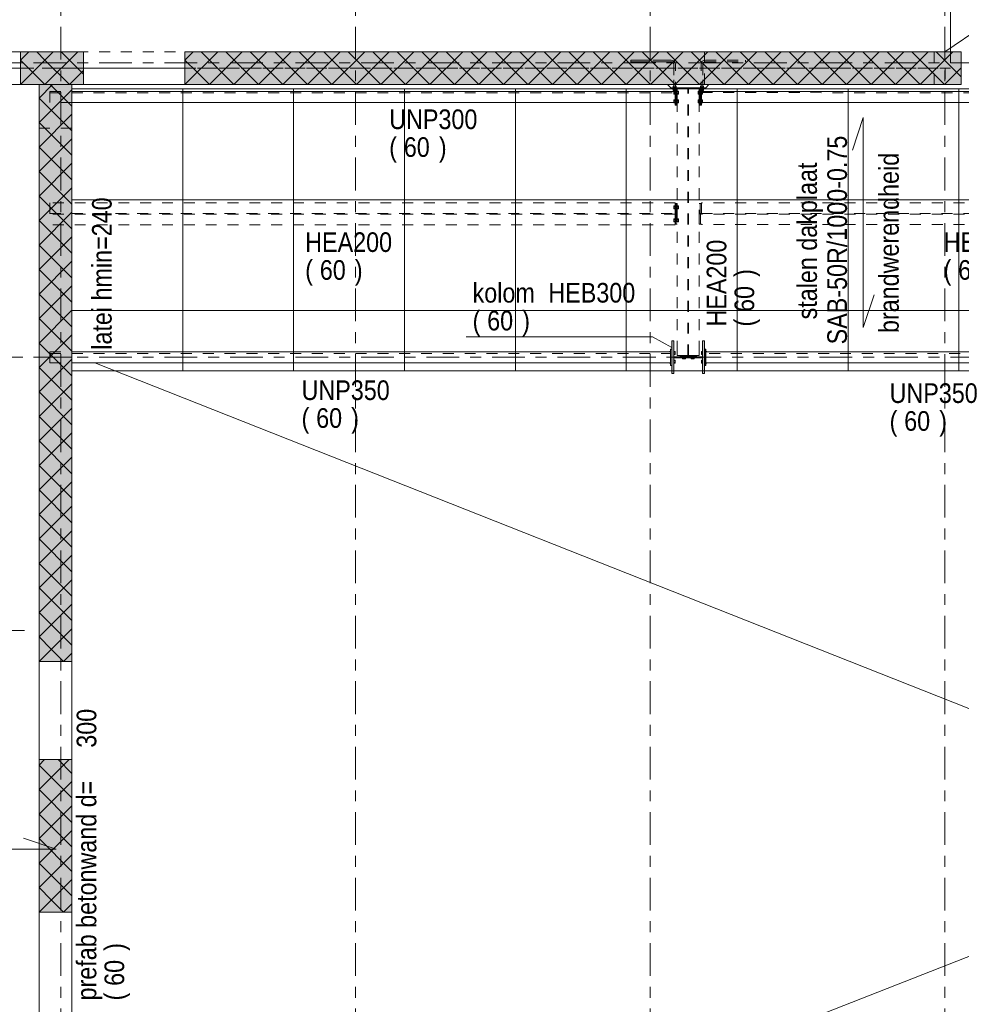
# Model space of a CAD drawing. Header units: millimetres. Extents: x -914 to -73, y -1403 to -809.
# Tile 47 of 79: x -774 to -688, y -1028 to -937. Entities that reach past the tile are written whole.
import ezdxf

# ---------------------------------------------------------------- set-up
doc = ezdxf.new("R2010")
doc.units = ezdxf.units.MM
for name, pattern in [('XKITLINE00', [0]), ('XKITLINE01', [4, 1, -1, 1, -1]), ('XKITLINE02', [4, 2, -2]), ('XKITLINE03', [6, 3, -1, 1, -1])]:
    doc.linetypes.add(name, pattern=pattern)
for name, color, linetype, lineweight in [('Bout', 3, 'Continuous', 0), ('Grafisch object', 3, 'Continuous', 0), ('Onderdeel', 2, 'Continuous', 0), ('Onderdeel label', 2, 'Continuous', 0), ('Stramien', 4, 'Continuous', 0), ('Tekst', 7, 'Continuous', 0)]:
    doc.layers.add(name, color=color, linetype=linetype, lineweight=lineweight)
doc.styles.add('ARIAL', font='arial.ttf')

msp = doc.modelspace()

# ---------------------------------------------------------------- hatches: boundary and pattern name
at = {"layer": 'Onderdeel'}
for points in [[(-768.248, -943.318), (-774.018, -943.318), (-774.018, -940.318), (-768.248, -940.318)], [(-687.82, -943.316), (-758.948, -943.318), (-758.948, -940.318), (-687.82, -940.316)], [(-769.314, -996.192), (-772.314, -996.192), (-772.314, -943.313), (-769.314, -943.313)], [(-714.147, -969.814), (-714.337, -969.814), (-714.337, -966.814), (-714.147, -966.814), (-714.147, -968.259), (-711.527, -968.259), (-711.527, -966.814), (-711.337, -966.814), (-711.337, -969.814), (-711.527, -969.814), (-711.527, -968.369), (-714.147, -968.369)], [(-769.314, -1019.168), (-772.314, -1019.168), (-772.314, -1005.192), (-769.314, -1005.192)]]:
    msp.add_hatch(color=256, dxfattribs=at).paths.add_polyline_path(points, flags=17)

# ---------------------------------------------------------------- linework, layer by layer
at = {"layer": 'Bout', "linetype": 'XKITLINE02', "lineweight": 0}
for p, q in [((-714.046, -943.926), (-714.146, -943.926)), ((-714.146, -944.203), (-714.146, -943.926)), ((-714.146, -943.995), (-714.046, -943.995)), ((-714.046, -944.203), (-714.046, -943.926)), ((-714.046, -943.975), (-713.946, -943.975)), ((-714.046, -943.985), (-713.946, -943.985)), ((-713.946, -944.155), (-713.946, -943.975)), ((-713.936, -943.975), (-713.836, -943.975)), ((-713.936, -944.155), (-713.936, -943.975)), ((-713.936, -943.985), (-713.836, -943.985)), ((-713.736, -943.926), (-713.836, -943.926)), ((-713.836, -944.203), (-713.836, -943.926)), ((-713.836, -943.995), (-713.736, -943.995)), ((-713.736, -944.203), (-713.736, -943.926)), ((-711.936, -943.92), (-711.936, -944.197)), ((-711.936, -943.92), (-711.836, -943.92)), ((-711.936, -943.989), (-711.836, -943.989)), ((-711.836, -944.197), (-711.836, -943.92)), ((-711.836, -943.969), (-711.736, -943.969)), ((-711.836, -943.979), (-711.736, -943.979)), ((-711.736, -944.149), (-711.736, -943.969)), ((-711.726, -943.969), (-711.626, -943.969)), ((-711.726, -944.149), (-711.726, -943.969)), ((-711.726, -943.979), (-711.626, -943.979)), ((-711.626, -943.92), (-711.626, -944.197)), ((-711.626, -943.92), (-711.526, -943.92)), ((-711.626, -943.989), (-711.526, -943.989)), ((-711.526, -944.197), (-711.526, -943.92)), ((-714.146, -944.134), (-714.046, -944.134)), ((-714.146, -944.203), (-714.046, -944.203)), ((-714.046, -944.726), (-714.146, -944.726)), ((-714.146, -945.003), (-714.146, -944.726)), ((-714.146, -944.795), (-714.046, -944.795)), ((-714.046, -944.145), (-713.946, -944.145)), ((-714.046, -944.155), (-713.946, -944.155)), ((-714.046, -945.003), (-714.046, -944.726)), ((-714.046, -944.775), (-713.946, -944.775)), ((-714.046, -944.785), (-713.946, -944.785)), ((-713.946, -944.955), (-713.946, -944.775)), ((-713.936, -944.145), (-713.836, -944.145)), ((-713.936, -944.155), (-713.836, -944.155)), ((-713.936, -944.775), (-713.836, -944.775)), ((-713.936, -944.955), (-713.936, -944.775)), ((-713.936, -944.785), (-713.836, -944.785)), ((-713.836, -944.134), (-713.736, -944.134)), ((-713.836, -944.203), (-713.736, -944.203)), ((-713.736, -944.726), (-713.836, -944.726)), ((-713.836, -945.003), (-713.836, -944.726)), ((-713.836, -944.795), (-713.736, -944.795)), ((-713.736, -945.003), (-713.736, -944.726)), ((-711.936, -944.128), (-711.836, -944.128)), ((-711.936, -944.197), (-711.836, -944.197)), ((-711.936, -944.72), (-711.936, -944.997)), ((-711.936, -944.72), (-711.836, -944.72)), ((-711.936, -944.789), (-711.836, -944.789)), ((-711.836, -944.139), (-711.736, -944.139)), ((-711.836, -944.149), (-711.736, -944.149)), ((-711.836, -944.997), (-711.836, -944.72)), ((-711.836, -944.769), (-711.736, -944.769)), ((-711.836, -944.779), (-711.736, -944.779)), ((-711.736, -944.949), (-711.736, -944.769)), ((-711.726, -944.139), (-711.626, -944.139)), ((-711.726, -944.149), (-711.626, -944.149)), ((-711.726, -944.769), (-711.626, -944.769)), ((-711.726, -944.949), (-711.726, -944.769)), ((-711.726, -944.779), (-711.626, -944.779)), ((-711.626, -944.128), (-711.526, -944.128)), ((-711.626, -944.197), (-711.526, -944.197)), ((-711.626, -944.72), (-711.626, -944.997)), ((-711.626, -944.72), (-711.526, -944.72)), ((-711.626, -944.789), (-711.526, -944.789)), ((-711.526, -944.997), (-711.526, -944.72)), ((-714.146, -944.934), (-714.046, -944.934)), ((-714.146, -945.003), (-714.046, -945.003)), ((-714.046, -944.945), (-713.946, -944.945)), ((-714.046, -944.955), (-713.946, -944.955)), ((-713.936, -944.945), (-713.836, -944.945)), ((-713.936, -944.955), (-713.836, -944.955)), ((-713.836, -944.934), (-713.736, -944.934)), ((-713.836, -945.003), (-713.736, -945.003)), ((-711.936, -944.928), (-711.836, -944.928)), ((-711.936, -944.997), (-711.836, -944.997)), ((-711.836, -944.939), (-711.736, -944.939)), ((-711.836, -944.949), (-711.736, -944.949)), ((-711.726, -944.939), (-711.626, -944.939)), ((-711.726, -944.949), (-711.626, -944.949)), ((-711.626, -944.928), (-711.526, -944.928)), ((-711.626, -944.997), (-711.526, -944.997)), ((-714.046, -954.422), (-714.146, -954.422)), ((-714.146, -954.7), (-714.146, -954.422)), ((-714.146, -954.492), (-714.046, -954.492)), ((-714.146, -954.63), (-714.046, -954.63)), ((-714.146, -954.7), (-714.046, -954.7)), ((-714.046, -954.7), (-714.046, -954.422)), ((-714.046, -954.471), (-713.946, -954.471)), ((-714.046, -954.481), (-713.836, -954.481)), ((-714.046, -954.641), (-713.836, -954.641)), ((-714.046, -954.651), (-713.946, -954.651)), ((-713.946, -954.651), (-713.946, -954.471)), ((-713.936, -954.471), (-713.836, -954.471)), ((-713.936, -954.651), (-713.936, -954.471)), ((-713.936, -954.651), (-713.836, -954.651)), ((-713.736, -954.422), (-713.836, -954.422)), ((-713.836, -954.7), (-713.836, -954.422)), ((-713.836, -954.492), (-713.736, -954.492)), ((-713.836, -954.63), (-713.736, -954.63)), ((-713.836, -954.7), (-713.736, -954.7)), ((-713.736, -954.7), (-713.736, -954.422)), ((-714.046, -955.622), (-714.146, -955.622)), ((-714.146, -955.9), (-714.146, -955.622)), ((-714.146, -955.692), (-714.046, -955.692)), ((-714.046, -955.9), (-714.046, -955.622)), ((-714.046, -955.671), (-713.946, -955.671)), ((-714.046, -955.681), (-713.836, -955.681)), ((-713.946, -955.851), (-713.946, -955.671)), ((-713.936, -955.671), (-713.836, -955.671)), ((-713.936, -955.671), (-713.936, -955.851)), ((-713.736, -955.622), (-713.836, -955.622)), ((-713.836, -955.9), (-713.836, -955.622)), ((-713.836, -955.692), (-713.736, -955.692)), ((-713.736, -955.9), (-713.736, -955.622)), ((-714.146, -955.83), (-714.046, -955.83)), ((-714.146, -955.9), (-714.046, -955.9)), ((-714.046, -955.841), (-713.836, -955.841)), ((-714.046, -955.851), (-713.946, -955.851)), ((-713.936, -955.851), (-713.836, -955.851)), ((-713.836, -955.83), (-713.736, -955.83)), ((-713.836, -955.9), (-713.736, -955.9))]:
    msp.add_line(p, q, dxfattribs=at)
at = {"layer": 'Bout', "linetype": 'XKITLINE00', "lineweight": 0}
for p, q in [((-713.946, -943.985), (-713.936, -943.985)), ((-711.736, -943.979), (-711.726, -943.979)), ((-713.946, -944.145), (-713.936, -944.145)), ((-713.946, -944.785), (-713.936, -944.785)), ((-711.736, -944.139), (-711.726, -944.139)), ((-711.736, -944.779), (-711.726, -944.779)), ((-713.946, -944.945), (-713.936, -944.945)), ((-711.736, -944.939), (-711.726, -944.939)), ((-711.526, -944.961), (-711.526, -944.959)), ((-714.547, -967.816), (-714.547, -967.778)), ((-714.547, -967.778), (-714.447, -967.778)), ((-714.347, -967.836), (-714.337, -967.836)), ((-714.347, -967.996), (-714.337, -967.996)), ((-714.147, -967.778), (-714.047, -967.778)), ((-714.147, -967.847), (-714.047, -967.847)), ((-714.147, -967.985), (-714.047, -967.985)), ((-714.147, -968.055), (-714.047, -968.055)), ((-714.047, -967.778), (-714.047, -968.055)), ((-713.375, -968.469), (-713.375, -968.369)), ((-713.316, -968.259), (-713.316, -968.249)), ((-713.305, -968.469), (-713.305, -968.369)), ((-713.167, -968.469), (-713.167, -968.369)), ((-713.156, -968.259), (-713.156, -968.249)), ((-713.097, -968.369), (-713.097, -968.469)), ((-712.575, -968.469), (-712.575, -968.369)), ((-712.516, -968.259), (-712.516, -968.249)), ((-712.505, -968.469), (-712.505, -968.369)), ((-712.367, -968.469), (-712.367, -968.369)), ((-712.356, -968.259), (-712.356, -968.249)), ((-712.297, -968.369), (-712.297, -968.469)), ((-711.627, -967.775), (-711.527, -967.775)), ((-711.627, -968.052), (-711.627, -967.775)), ((-711.627, -967.844), (-711.527, -967.844)), ((-711.627, -967.983), (-711.527, -967.983)), ((-711.527, -968.052), (-711.627, -968.052)), ((-711.337, -967.834), (-711.327, -967.834)), ((-711.337, -967.994), (-711.327, -967.994)), ((-711.127, -967.775), (-711.227, -967.775)), ((-711.127, -967.814), (-711.127, -967.775)), ((-714.547, -968.816), (-714.547, -968.855)), ((-714.547, -968.855), (-714.447, -968.855)), ((-714.347, -968.636), (-714.337, -968.636)), ((-714.347, -968.796), (-714.337, -968.796)), ((-714.147, -968.578), (-714.047, -968.578)), ((-714.147, -968.647), (-714.047, -968.647)), ((-714.147, -968.785), (-714.047, -968.785)), ((-714.147, -968.855), (-714.047, -968.855)), ((-714.047, -968.578), (-714.047, -968.855)), ((-713.097, -968.469), (-713.375, -968.469)), ((-712.297, -968.469), (-712.575, -968.469)), ((-711.627, -968.575), (-711.527, -968.575)), ((-711.627, -968.852), (-711.627, -968.575)), ((-711.627, -968.644), (-711.527, -968.644)), ((-711.627, -968.783), (-711.527, -968.783)), ((-711.527, -968.852), (-711.627, -968.852)), ((-711.337, -968.634), (-711.327, -968.634)), ((-711.337, -968.794), (-711.327, -968.794)), ((-711.127, -968.852), (-711.227, -968.852)), ((-711.127, -968.814), (-711.127, -968.852))]:
    msp.add_line(p, q, dxfattribs=at)
at = {"layer": 'Grafisch object', "linetype": 'XKITLINE00', "lineweight": 0}
for p, q in [((-656.869, -918.314), (-689.315, -940.311)), ((-769.314, -1055.514), (-483.816, -943.316)), ((-769.314, -943.716), (-611.814, -943.717)), ((-769.314, -969.565), (-769.314, -943.716)), ((-769.314, -969.565), (-769.314, -943.719)), ((-759.154, -969.565), (-759.154, -943.716)), ((-748.994, -969.565), (-748.994, -943.716)), ((-738.834, -969.565), (-738.834, -943.716)), ((-728.674, -969.565), (-728.674, -943.716)), ((-718.514, -969.565), (-718.514, -943.716)), ((-708.354, -969.565), (-708.354, -943.716)), ((-698.194, -969.565), (-698.194, -943.716)), ((-688.034, -969.565), (-688.034, -943.716)), ((-769.314, -953.876), (-769.314, -953.876)), ((-769.314, -953.876), (-669.314, -953.876)), ((-769.314, -964.036), (-769.314, -964.036)), ((-769.314, -964.036), (-669.314, -964.036)), ((-767.192, -968.816), (-483.816, -1081.014)), ((-611.814, -969.566), (-769.314, -969.565))]:
    msp.add_line(p, q, dxfattribs=at)
at = {"layer": 'Onderdeel', "linetype": 'XKITLINE00', "lineweight": 0}
for p, q in [((-688.798, -940.316), (-688.798, -918.314)), ((-774.018, -943.318), (-771.018, -940.318)), ((-774.018, -941.073), (-773.263, -940.318)), ((-774.018, -940.318), (-768.248, -940.318)), ((-774.018, -943.318), (-774.018, -940.318)), ((-771.773, -941.073), (-772.528, -940.318)), ((-771.773, -943.318), (-768.773, -940.318)), ((-768.248, -942.353), (-770.283, -940.318)), ((-768.248, -940.318), (-768.248, -943.318)), ((-687.82, -940.316), (-758.948, -940.318)), ((-758.948, -943.318), (-755.948, -940.318)), ((-758.948, -941.073), (-758.193, -940.318)), ((-758.948, -943.318), (-758.948, -940.318)), ((-756.703, -941.073), (-757.458, -940.318)), ((-756.703, -943.318), (-753.703, -940.318)), ((-752.213, -943.318), (-755.213, -940.318)), ((-754.458, -943.318), (-751.458, -940.318)), ((-749.968, -943.318), (-752.968, -940.318)), ((-752.213, -943.318), (-749.213, -940.318)), ((-747.723, -943.318), (-750.723, -940.318)), ((-749.968, -943.318), (-746.968, -940.318)), ((-745.478, -943.318), (-748.478, -940.318)), ((-747.723, -943.318), (-744.723, -940.318)), ((-743.233, -943.318), (-746.233, -940.318)), ((-745.478, -943.318), (-742.478, -940.318)), ((-740.988, -943.317), (-743.988, -940.318)), ((-743.233, -943.318), (-740.232, -940.317)), ((-738.743, -943.317), (-741.743, -940.318)), ((-740.987, -943.317), (-737.987, -940.317)), ((-736.498, -943.317), (-739.498, -940.317)), ((-738.742, -943.317), (-735.742, -940.317)), ((-734.253, -943.317), (-737.253, -940.317)), ((-736.497, -943.317), (-733.497, -940.317)), ((-732.008, -943.317), (-735.008, -940.317)), ((-734.252, -943.317), (-731.252, -940.317)), ((-729.763, -943.317), (-732.763, -940.317)), ((-732.007, -943.317), (-729.007, -940.317)), ((-727.518, -943.317), (-730.518, -940.317)), ((-729.762, -943.317), (-726.762, -940.317)), ((-725.273, -943.317), (-728.273, -940.317)), ((-727.517, -943.317), (-724.517, -940.317)), ((-723.028, -943.317), (-726.028, -940.317)), ((-725.271, -943.317), (-722.271, -940.317)), ((-720.783, -943.317), (-723.783, -940.317)), ((-723.026, -943.317), (-720.026, -940.317)), ((-718.538, -943.317), (-721.538, -940.317)), ((-720.781, -943.317), (-717.781, -940.317)), ((-716.293, -943.317), (-719.293, -940.317)), ((-718.536, -943.317), (-715.536, -940.317)), ((-714.048, -943.317), (-717.048, -940.317)), ((-716.291, -943.317), (-713.291, -940.317)), ((-711.803, -943.317), (-714.803, -940.317)), ((-714.046, -943.317), (-711.046, -940.317)), ((-709.558, -943.317), (-712.558, -940.317)), ((-711.801, -943.317), (-708.801, -940.317)), ((-707.313, -943.317), (-710.313, -940.317)), ((-709.556, -943.317), (-706.556, -940.317)), ((-705.068, -943.316), (-708.068, -940.317)), ((-707.31, -943.317), (-704.31, -940.316)), ((-702.823, -943.316), (-705.823, -940.317)), ((-705.065, -943.316), (-702.065, -940.316)), ((-700.578, -943.316), (-703.578, -940.316)), ((-702.82, -943.316), (-699.82, -940.316)), ((-698.333, -943.316), (-701.333, -940.316)), ((-700.575, -943.316), (-697.575, -940.316)), ((-696.088, -943.316), (-699.088, -940.316)), ((-698.33, -943.316), (-695.33, -940.316)), ((-693.843, -943.316), (-696.843, -940.316)), ((-696.085, -943.316), (-693.085, -940.316)), ((-691.598, -943.316), (-694.598, -940.316)), ((-693.84, -943.316), (-690.84, -940.316)), ((-689.353, -943.316), (-692.353, -940.316)), ((-691.595, -943.316), (-688.594, -940.316)), ((-687.82, -942.605), (-690.108, -940.316)), ((-688.798, -940.311), (-687.816, -940.311)), ((-687.82, -943.316), (-687.82, -940.316)), ((-772.896, -942.196), (-774.018, -941.073)), ((-769.528, -943.318), (-771.773, -941.073)), ((-757.826, -942.195), (-758.948, -941.073)), ((-754.458, -943.318), (-756.703, -941.073)), ((-783.318, -941.817), (-774.018, -941.816)), ((-771.773, -943.318), (-772.896, -942.196)), ((-769.528, -943.318), (-768.248, -942.039)), ((-768.248, -941.812), (-758.948, -941.813)), ((-756.703, -943.318), (-757.826, -942.195)), ((-689.349, -943.316), (-687.82, -941.786)), ((-768.248, -943.318), (-774.018, -943.318)), ((-772.314, -944.555), (-771.073, -943.313)), ((-772.314, -1068.214), (-772.314, -943.313)), ((-772.314, -943.313), (-769.314, -943.313)), ((-772.314, -946.8), (-769.314, -943.8)), ((-769.314, -945.31), (-771.311, -943.313)), ((-769.314, -943.313), (-769.314, -1068.214)), ((-769.314, -943.961), (-714.046, -943.965)), ((-768.248, -943.312), (-758.948, -943.313)), ((-758.948, -943.318), (-687.82, -943.316)), ((-714.436, -943.616), (-714.735, -943.317)), ((-714.436, -943.616), (-714.436, -943.616)), ((-714.436, -943.616), (-711.236, -943.616)), ((-711.236, -943.616), (-714.436, -943.616)), ((-714.436, -943.616), (-714.436, -943.716)), ((-714.436, -943.716), (-714.046, -943.716)), ((-714.236, -943.756), (-714.236, -943.716)), ((-714.236, -943.756), (-714.046, -943.756)), ((-714.225, -943.876), (-714.225, -943.756)), ((-714.225, -943.876), (-714.046, -943.876)), ((-714.166, -943.965), (-714.166, -943.876)), ((-714.046, -943.715), (-713.946, -943.715)), ((-714.046, -943.965), (-714.046, -943.715)), ((-714.046, -944.965), (-714.046, -943.965)), ((-713.946, -943.715), (-713.946, -945.215)), ((-713.946, -943.716), (-711.726, -943.716)), ((-713.946, -943.756), (-713.936, -943.756)), ((-713.936, -943.756), (-713.936, -943.716)), ((-713.936, -944.961), (-713.936, -943.756)), ((-713.836, -944.961), (-713.836, -943.716)), ((-711.836, -943.716), (-711.836, -944.961)), ((-711.736, -943.716), (-711.736, -943.756)), ((-711.736, -944.961), (-711.736, -943.756)), ((-711.736, -943.756), (-711.726, -943.756)), ((-711.726, -943.709), (-711.626, -943.709)), ((-711.726, -945.209), (-711.726, -943.709)), ((-711.626, -943.959), (-711.626, -943.709)), ((-711.626, -943.716), (-711.236, -943.716)), ((-711.626, -943.756), (-711.436, -943.756)), ((-711.626, -943.876), (-711.447, -943.876)), ((-663.524, -943.962), (-711.626, -943.959)), ((-711.626, -943.959), (-711.626, -944.959)), ((-711.506, -943.959), (-711.506, -943.876)), ((-711.447, -943.876), (-711.447, -943.756)), ((-711.436, -943.756), (-711.436, -943.716)), ((-711.236, -943.616), (-710.936, -943.317)), ((-711.236, -943.716), (-711.236, -943.616)), ((-687.82, -943.311), (-687.816, -943.311)), ((-769.314, -947.555), (-772.314, -944.555)), ((-769.314, -944.961), (-714.046, -944.965)), ((-714.046, -945.215), (-714.046, -944.965)), ((-713.946, -945.215), (-714.046, -945.215)), ((-711.626, -945.209), (-711.726, -945.209)), ((-711.626, -944.959), (-663.524, -944.962)), ((-711.626, -944.959), (-711.626, -945.209)), ((-772.314, -949.045), (-769.314, -946.045)), ((-769.314, -949.8), (-772.314, -946.8)), ((-772.314, -951.29), (-769.314, -948.29)), ((-769.314, -952.045), (-772.314, -949.045)), ((-772.314, -953.535), (-769.314, -950.535)), ((-769.314, -954.29), (-772.314, -951.29)), ((-772.314, -955.781), (-769.314, -952.781)), ((-769.314, -956.535), (-772.314, -953.535)), ((-772.314, -958.026), (-769.314, -955.026)), ((-769.314, -958.781), (-772.314, -955.781)), ((-772.314, -960.271), (-769.314, -957.271)), ((-769.314, -961.026), (-772.314, -958.026)), ((-772.314, -962.516), (-769.314, -959.516)), ((-769.314, -963.271), (-772.314, -960.271)), ((-772.314, -964.761), (-769.314, -961.761)), ((-769.314, -965.516), (-772.314, -962.516)), ((-772.314, -967.006), (-769.314, -964.006)), ((-769.314, -967.761), (-772.314, -964.761)), ((-772.314, -969.251), (-769.314, -966.251)), ((-769.314, -970.006), (-772.314, -967.006)), ((-714.337, -969.814), (-714.337, -966.814)), ((-714.337, -966.814), (-714.147, -966.814)), ((-714.147, -966.814), (-714.147, -966.814)), ((-714.147, -968.259), (-714.147, -966.814)), ((-711.527, -968.259), (-711.527, -966.814)), ((-711.527, -966.814), (-711.337, -966.814)), ((-711.337, -966.814), (-711.337, -966.814)), ((-711.337, -969.814), (-711.337, -966.814)), ((-769.314, -967.816), (-714.447, -967.816)), ((-714.447, -967.566), (-714.347, -967.566)), ((-714.447, -967.816), (-714.447, -967.566)), ((-714.447, -968.816), (-714.447, -967.816)), ((-714.347, -967.566), (-714.347, -969.066)), ((-714.147, -968.259), (-711.527, -968.259)), ((-711.527, -968.369), (-714.147, -968.369)), ((-714.147, -968.369), (-714.147, -968.369)), ((-714.147, -969.814), (-714.147, -968.369)), ((-713.836, -968.149), (-713.836, -967.814)), ((-713.836, -968.149), (-711.836, -968.149)), ((-713.586, -968.249), (-713.586, -968.149)), ((-713.586, -968.249), (-713.586, -968.249)), ((-712.086, -968.249), (-713.586, -968.249)), ((-712.086, -968.149), (-712.086, -968.249)), ((-712.086, -968.249), (-712.086, -968.249)), ((-711.836, -968.149), (-711.836, -967.814)), ((-711.527, -968.259), (-711.527, -968.259)), ((-711.527, -969.814), (-711.527, -968.369)), ((-711.327, -967.564), (-711.227, -967.564)), ((-711.327, -969.064), (-711.327, -967.564)), ((-711.227, -967.814), (-711.227, -967.564)), ((-711.227, -968.814), (-711.227, -967.814)), ((-711.227, -967.814), (-663.924, -967.814)), ((-772.314, -971.496), (-769.314, -968.496)), ((-769.314, -972.251), (-772.314, -969.251)), ((-769.314, -968.816), (-714.447, -968.816)), ((-714.447, -969.066), (-714.447, -968.816)), ((-714.347, -969.066), (-714.447, -969.066)), ((-711.227, -969.064), (-711.327, -969.064)), ((-711.227, -968.814), (-663.924, -968.814)), ((-711.227, -968.814), (-711.227, -969.064)), ((-714.147, -969.814), (-714.337, -969.814)), ((-711.337, -969.814), (-711.527, -969.814)), ((-711.527, -969.814), (-711.527, -969.814)), ((-772.314, -973.741), (-769.314, -970.741)), ((-769.314, -974.496), (-772.314, -971.496)), ((-772.314, -975.986), (-769.314, -972.986)), ((-769.314, -976.741), (-772.314, -973.741)), ((-772.314, -978.231), (-769.314, -975.231)), ((-769.314, -978.986), (-772.314, -975.986)), ((-772.314, -980.476), (-769.314, -977.476)), ((-769.314, -981.231), (-772.314, -978.231)), ((-772.314, -982.721), (-769.314, -979.721)), ((-769.314, -983.476), (-772.314, -980.476)), ((-772.314, -984.966), (-769.314, -981.966)), ((-769.314, -985.721), (-772.314, -982.721)), ((-772.314, -987.211), (-769.314, -984.211)), ((-769.314, -987.966), (-772.314, -984.966)), ((-772.314, -989.456), (-769.314, -986.456)), ((-769.314, -990.211), (-772.314, -987.211)), ((-772.314, -991.702), (-769.314, -988.702)), ((-769.314, -992.456), (-772.314, -989.456)), ((-772.314, -993.947), (-769.314, -990.947)), ((-770.069, -993.947), (-772.314, -991.702)), ((-772.314, -996.192), (-769.314, -993.192)), ((-771.192, -995.069), (-772.314, -993.947)), ((-769.314, -994.702), (-770.069, -993.947)), ((-770.069, -996.192), (-771.192, -995.069)), ((-770.069, -996.192), (-769.314, -995.437)), ((-772.314, -996.192), (-769.314, -996.192)), ((-772.314, -1007.943), (-769.563, -1005.192)), ((-772.314, -1005.698), (-771.808, -1005.192)), ((-772.314, -1005.192), (-769.314, -1005.192)), ((-769.314, -1006.453), (-770.575, -1005.192)), ((-769.314, -1008.698), (-772.314, -1005.698)), ((-772.314, -1010.188), (-769.314, -1007.188)), ((-769.314, -1010.943), (-772.314, -1007.943)), ((-772.314, -1012.433), (-769.314, -1009.433)), ((-769.314, -1013.188), (-772.314, -1010.188)), ((-772.314, -1014.678), (-769.314, -1011.678)), ((-769.314, -1015.433), (-772.314, -1012.433)), ((-772.314, -1016.923), (-769.314, -1013.923)), ((-770.069, -1016.923), (-772.314, -1014.678)), ((-772.314, -1019.168), (-769.314, -1016.168)), ((-771.192, -1018.046), (-772.314, -1016.923)), ((-769.314, -1017.678), (-770.069, -1016.923)), ((-770.069, -1019.168), (-771.192, -1018.046)), ((-770.069, -1019.168), (-769.314, -1018.413)), ((-772.314, -1019.168), (-769.314, -1019.168))]:
    msp.add_line(p, q, dxfattribs=at)
at = {"layer": 'Onderdeel', "linetype": 'XKITLINE01', "lineweight": 0}
for p, q in [((-860.813, -940.314), (-688.798, -940.311)), ((-711.336, -943.311), (-711.336, -940.311)), ((-690.316, -943.311), (-690.316, -940.311)), ((-688.798, -940.316), (-688.798, -941.811)), ((-718.086, -941.066), (-714.406, -941.066)), ((-718.086, -941.226), (-718.086, -941.066)), ((-714.406, -941.066), (-718.086, -941.066)), ((-718.086, -941.066), (-718.086, -941.226)), ((-714.406, -941.226), (-718.086, -941.226)), ((-718.086, -941.226), (-714.406, -941.226)), ((-714.406, -941.066), (-714.253, -941.097)), ((-714.406, -941.066), (-714.253, -941.097)), ((-714.406, -941.226), (-714.314, -941.244)), ((-714.406, -941.226), (-714.314, -941.244)), ((-714.314, -941.244), (-714.236, -941.296)), ((-714.314, -941.244), (-714.236, -941.296)), ((-714.253, -941.097), (-714.123, -941.183)), ((-714.253, -941.097), (-714.123, -941.183)), ((-714.184, -941.374), (-714.236, -941.296)), ((-714.236, -941.296), (-714.184, -941.374)), ((-714.123, -941.183), (-714.036, -941.313)), ((-714.036, -941.313), (-714.123, -941.183)), ((-711.549, -941.183), (-711.635, -941.313)), ((-711.635, -941.313), (-711.549, -941.183)), ((-711.549, -941.183), (-711.419, -941.097)), ((-711.549, -941.183), (-711.419, -941.097)), ((-711.488, -941.374), (-711.436, -941.297)), ((-711.436, -941.297), (-711.488, -941.374)), ((-711.436, -941.297), (-711.358, -941.244)), ((-711.436, -941.297), (-711.358, -941.244)), ((-711.419, -941.097), (-711.266, -941.066)), ((-711.419, -941.097), (-711.266, -941.066)), ((-711.358, -941.244), (-711.266, -941.226)), ((-711.358, -941.244), (-711.266, -941.226)), ((-711.266, -941.066), (-707.586, -941.066)), ((-711.266, -941.066), (-707.586, -941.066)), ((-711.266, -941.226), (-707.586, -941.226)), ((-711.266, -941.226), (-707.586, -941.226)), ((-707.586, -941.226), (-707.586, -941.066)), ((-707.586, -941.066), (-707.586, -941.226)), ((-688.798, -941.811), (-859.813, -941.811)), ((-774.018, -941.816), (-770.814, -941.816)), ((-770.814, -941.816), (-769.314, -941.816)), ((-769.314, -941.816), (-769.314, -941.812)), ((-769.314, -941.812), (-768.248, -941.812)), ((-769.314, -941.816), (-769.314, -941.812)), ((-758.948, -941.813), (-689.31, -941.816)), ((-714.166, -941.466), (-714.184, -941.374)), ((-714.184, -941.374), (-714.166, -941.466)), ((-714.166, -941.466), (-714.166, -944.066)), ((-714.166, -943.876), (-714.166, -941.466)), ((-714.036, -941.313), (-714.006, -941.466)), ((-714.006, -941.466), (-714.036, -941.313)), ((-714.006, -944.066), (-714.006, -941.466)), ((-714.006, -944.066), (-714.006, -941.466)), ((-711.635, -941.313), (-711.666, -941.466)), ((-711.666, -941.466), (-711.635, -941.313)), ((-711.666, -944.066), (-711.666, -941.466)), ((-711.666, -944.066), (-711.666, -941.466)), ((-711.506, -941.466), (-711.488, -941.374)), ((-711.488, -941.374), (-711.506, -941.466)), ((-711.506, -941.466), (-711.506, -944.066)), ((-711.506, -943.876), (-711.506, -941.466)), ((-689.31, -941.816), (-689.31, -943.316)), ((-860.813, -943.314), (-687.82, -943.311)), ((-769.314, -943.312), (-772.314, -943.312)), ((-772.314, -943.312), (-772.314, -1081.014)), ((-771.314, -943.961), (-769.314, -943.961)), ((-771.314, -944.961), (-771.314, -943.961)), ((-769.314, -943.312), (-768.248, -943.312)), ((-769.314, -1082.014), (-769.314, -943.312)), ((-769.314, -1081.014), (-769.314, -943.312)), ((-689.31, -943.316), (-758.948, -943.313)), ((-714.736, -943.316), (-710.936, -943.316)), ((-714.735, -943.317), (-714.736, -943.316)), ((-714.436, -943.616), (-714.736, -943.316)), ((-714.236, -943.616), (-714.236, -943.576)), ((-713.936, -943.576), (-714.236, -943.576)), ((-714.236, -943.616), (-714.236, -943.576)), ((-714.236, -943.576), (-713.936, -943.576)), ((-713.936, -943.616), (-714.236, -943.616)), ((-714.236, -943.616), (-713.936, -943.616)), ((-713.936, -943.716), (-714.236, -943.716)), ((-714.236, -943.756), (-714.236, -943.716)), ((-714.236, -943.716), (-713.936, -943.716)), ((-714.236, -943.756), (-713.936, -943.756)), ((-714.225, -943.576), (-714.225, -943.456)), ((-713.947, -943.456), (-714.225, -943.456)), ((-714.225, -943.576), (-714.225, -943.456)), ((-714.225, -943.456), (-713.947, -943.456)), ((-713.947, -943.576), (-714.225, -943.576)), ((-714.225, -943.576), (-713.947, -943.576)), ((-713.947, -943.756), (-714.225, -943.756)), ((-714.225, -943.876), (-714.225, -943.756)), ((-714.225, -943.756), (-713.947, -943.756)), ((-714.225, -943.876), (-713.947, -943.876)), ((-714.166, -944.066), (-714.166, -943.965)), ((-714.046, -943.716), (-713.946, -943.716)), ((-714.046, -943.756), (-713.946, -943.756)), ((-714.046, -943.876), (-713.947, -943.876)), ((-714.046, -944.965), (-714.046, -943.965)), ((-713.947, -943.576), (-713.947, -943.456)), ((-713.947, -943.576), (-713.947, -943.456)), ((-713.947, -943.876), (-713.947, -943.756)), ((-713.947, -943.876), (-713.947, -943.756)), ((-713.936, -943.616), (-713.936, -943.576)), ((-713.936, -943.616), (-713.936, -943.576)), ((-713.936, -943.715), (-713.836, -943.715)), ((-713.936, -943.756), (-713.936, -943.715)), ((-713.936, -943.756), (-713.936, -943.716)), ((-713.836, -943.715), (-713.836, -945.215)), ((-713.836, -943.716), (-711.836, -943.716)), ((-712.869, -968.149), (-712.869, -943.716)), ((-712.804, -968.149), (-712.804, -943.716)), ((-711.836, -943.709), (-711.736, -943.709)), ((-711.836, -945.209), (-711.836, -943.709)), ((-711.736, -943.616), (-711.736, -943.576)), ((-711.436, -943.576), (-711.736, -943.576)), ((-711.736, -943.616), (-711.736, -943.576)), ((-711.736, -943.576), (-711.436, -943.576)), ((-711.436, -943.616), (-711.736, -943.616)), ((-711.736, -943.616), (-711.436, -943.616)), ((-711.736, -943.756), (-711.736, -943.709)), ((-711.736, -943.756), (-711.736, -943.716)), ((-711.436, -943.716), (-711.736, -943.716)), ((-711.436, -943.716), (-711.736, -943.716)), ((-711.436, -943.756), (-711.736, -943.756)), ((-711.726, -943.716), (-711.626, -943.716)), ((-711.726, -943.756), (-711.626, -943.756)), ((-711.725, -943.576), (-711.725, -943.456)), ((-711.447, -943.456), (-711.725, -943.456)), ((-711.725, -943.576), (-711.725, -943.456)), ((-711.725, -943.456), (-711.447, -943.456)), ((-711.447, -943.576), (-711.725, -943.576)), ((-711.725, -943.576), (-711.447, -943.576)), ((-711.725, -943.876), (-711.725, -943.756)), ((-711.447, -943.756), (-711.725, -943.756)), ((-711.725, -943.876), (-711.725, -943.756)), ((-711.725, -943.756), (-711.447, -943.756)), ((-711.447, -943.876), (-711.725, -943.876)), ((-711.725, -943.876), (-711.626, -943.876)), ((-711.626, -944.959), (-711.626, -943.959)), ((-711.506, -944.066), (-711.506, -943.959)), ((-711.447, -943.576), (-711.447, -943.456)), ((-711.447, -943.576), (-711.447, -943.456)), ((-711.447, -943.876), (-711.447, -943.756)), ((-711.436, -943.616), (-711.436, -943.576)), ((-711.436, -943.616), (-711.436, -943.576)), ((-711.436, -943.756), (-711.436, -943.716)), ((-711.236, -943.616), (-710.936, -943.316)), ((-710.936, -943.317), (-710.936, -943.316)), ((-771.314, -944.061), (-714.046, -944.065)), ((-714.166, -944.066), (-714.006, -944.066)), ((-714.006, -944.066), (-714.166, -944.066)), ((-711.506, -944.066), (-711.666, -944.066)), ((-711.666, -944.066), (-711.506, -944.066)), ((-711.626, -944.059), (-663.524, -944.062)), ((-769.314, -944.961), (-771.314, -944.961)), ((-713.936, -945.215), (-713.936, -944.961)), ((-713.836, -945.215), (-713.936, -945.215)), ((-713.836, -967.814), (-713.836, -944.961)), ((-711.836, -967.814), (-711.836, -944.961)), ((-711.736, -945.209), (-711.836, -945.209)), ((-711.736, -944.961), (-711.736, -945.209)), ((-772.314, -947.314), (-769.314, -947.314)), ((-714.046, -954.161), (-771.314, -954.16)), ((-771.314, -954.16), (-771.314, -956.16)), ((-714.046, -954.161), (-714.046, -956.161)), ((-714.046, -956.111), (-714.046, -954.211)), ((-714.046, -954.211), (-713.946, -954.211)), ((-713.946, -954.211), (-713.946, -956.111)), ((-713.936, -956.111), (-713.936, -954.211)), ((-713.936, -954.211), (-713.836, -954.211)), ((-713.836, -954.211), (-713.836, -956.111)), ((-711.836, -954.208), (-711.736, -954.208)), ((-711.836, -956.108), (-711.836, -954.208)), ((-711.736, -954.208), (-711.736, -956.108)), ((-711.726, -954.208), (-711.626, -954.208)), ((-711.726, -956.108), (-711.726, -954.208)), ((-663.524, -954.158), (-711.626, -954.158)), ((-711.626, -954.158), (-711.626, -956.158)), ((-711.626, -954.208), (-711.626, -956.108)), ((-771.314, -955.128), (-714.046, -955.128)), ((-714.046, -955.193), (-771.314, -955.193)), ((-711.626, -955.125), (-663.524, -955.126)), ((-663.524, -955.191), (-711.626, -955.19)), ((-714.046, -956.161), (-771.314, -956.16)), ((-713.946, -956.111), (-714.046, -956.111)), ((-713.836, -956.111), (-713.936, -956.111)), ((-711.736, -956.108), (-711.836, -956.108)), ((-711.626, -956.108), (-711.726, -956.108)), ((-663.524, -956.158), (-711.626, -956.158)), ((-772.314, -968.314), (-769.314, -968.314)), ((-771.313, -968.816), (-771.313, -967.816)), ((-771.313, -967.816), (-769.314, -967.816)), ((-771.313, -967.956), (-714.447, -967.956)), ((-714.447, -968.816), (-714.447, -967.816)), ((-713.836, -968.149), (-711.836, -968.149)), ((-713.836, -968.149), (-713.836, -968.149)), ((-713.836, -968.149), (-713.836, -968.149)), ((-713.586, -968.149), (-712.086, -968.149)), ((-713.586, -968.149), (-712.086, -968.149)), ((-712.086, -968.249), (-713.586, -968.249)), ((-712.869, -968.149), (-712.869, -968.149)), ((-712.804, -968.149), (-712.804, -968.149)), ((-711.836, -968.149), (-711.836, -968.149)), ((-711.227, -968.814), (-711.227, -967.814)), ((-663.924, -967.954), (-711.227, -967.954)), ((-771.313, -968.816), (-769.314, -968.816))]:
    msp.add_line(p, q, dxfattribs=at)
at = {"layer": 'Onderdeel label', "linetype": 'XKITLINE00', "lineweight": 0}
for p, q in [((-697.794, -949.342), (-696.794, -946.342)), ((-696.794, -965.592), (-696.794, -946.342)), ((-696.794, -965.592), (-695.794, -962.592)), ((-733.195, -966.451), (-716.11, -966.451)), ((-714.332, -967.416), (-716.11, -966.451)), ((-796.229, -993.359), (-773.65, -993.359)), ((-773.742, -1012.391), (-770.742, -1013.391)), ((-801.242, -1013.391), (-770.742, -1013.391))]:
    msp.add_line(p, q, dxfattribs=at)
at = {"layer": 'Stramien', "linetype": 'XKITLINE03', "lineweight": 0}
for p, q in [((-770.315, -1103.014), (-770.315, -840.314)), ((-743.315, -1103.014), (-743.315, -840.314)), ((-716.315, -1103.014), (-716.315, -840.314)), ((-689.315, -1103.014), (-689.315, -840.314)), ((-880.815, -941.314), (-445.815, -941.314)), ((-880.815, -968.314), (-445.815, -968.314))]:
    msp.add_line(p, q, dxfattribs=at)

# ---------------------------------------------------------------- texts
at = {"layer": 'Onderdeel label', "style": 'ARIAL', "width": 0.85}
for s, rotation, p in [('UNP300', -0.00573, (-740.233, -947.396)), ('(', -0.00573, (-740.233, -949.946)), ('60', -0.00573, (-738.894, -949.946)), (')', -0.00573, (-735.684, -949.947)), ('SAB-50R/1000-0.75', 90, (-698.294, -967.13)), ('brandwerendheid', 90, (-693.544, -966.092)), ('stalen dakplaat', 90, (-701.044, -964.842)), ('HEA200', 90.00021, (-709.344, -965.496)), (')', 90.00021, (-706.794, -960.947)), ('60', 90.00021, (-706.794, -964.157)), ('(', 90.00021, (-706.794, -965.496)), ('300', 90.00021, (-767.068, -1004.103)), ('prefab betonwand d=', 90.00021, (-767.068, -1027.266)), (')', 90.00021, (-764.518, -1022.717)), ('60', 90.00021, (-764.518, -1025.927)), ('(', 90.00021, (-764.518, -1027.266))]:
    msp.add_text(s, height=1.8, rotation=rotation, dxfattribs=at).set_placement(p)
for s, p in [('HEA200', (-747.93, -958.661)), ('HEA200', (-689.44, -958.658)), ('(', (-747.93, -961.211)), (')', (-743.381, -961.211)), ('(', (-689.44, -961.208)), ('60', (-746.591, -961.211)), ('60', (-688.101, -961.208)), ('kolom', (-732.595, -963.301)), ('HEB300', (-725.651, -963.301)), ('(', (-732.595, -965.851)), (')', (-728.046, -965.851)), ('60', (-731.256, -965.851)), ('UNP350', (-748.264, -972.232)), ('UNP350', (-694.388, -972.502)), ('(', (-748.264, -974.782)), (')', (-743.715, -974.782)), ('60', (-746.925, -974.782)), ('(', (-694.388, -975.052)), ('60', (-693.049, -975.052)), (')', (-689.839, -975.052))]:
    msp.add_text(s, height=1.8, dxfattribs=at).set_placement(p)
at = {"layer": 'Tekst', "style": 'ARIAL', "width": 0.85}
msp.add_text('latei hmin=240', height=1.8, rotation=90.00021, dxfattribs=at).set_placement((-765.663, -967.623))

doc.saveas('drawing.dxf')
